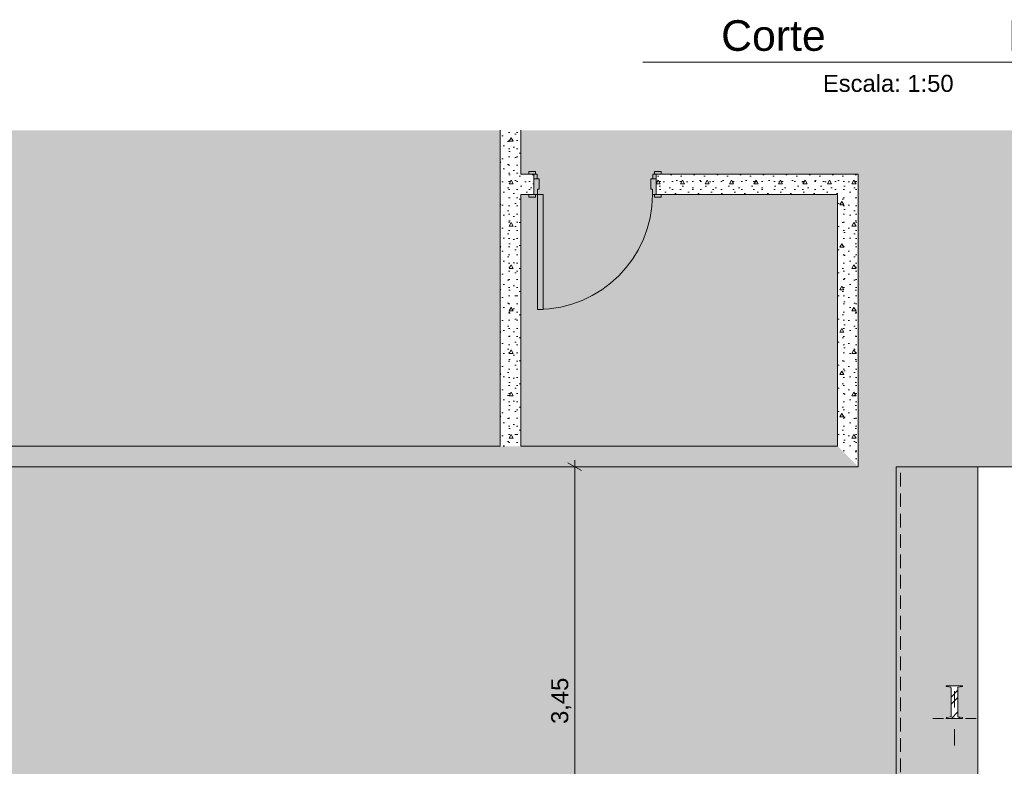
# Model space of a CAD drawing. Header units: millimetres. Extents: x 0 to 1917, y 0 to 847.
# Tile 80 of 230: x 459 to 604, y 520 to 630. Entities that reach past the tile are written whole.
import ezdxf
from ezdxf.enums import TextEntityAlignment as Align

# ---------------------------------------------------------------- set-up
doc = ezdxf.new("R2010")
doc.units = ezdxf.units.MM
doc.header["$MEASUREMENT"] = 0
doc.set_wipeout_variables(frame=1)
doc.linetypes.add('Linha Tracejada 2_1', pattern=[3, 2, -1])
doc.linetypes.add('Wipeout_Contour', pattern=[1000, 0, -1000])
for name, color, linetype in [('Cobertura.ARQ', 7, 'Continuous'), ('Cota.2D', 7, 'Continuous'), ('Laje.ARQ', 7, 'Continuous'), ('levanta_71_ESCOLA', 7, 'Continuous'), ('levanta_d1_ESCOLA', 7, 'Continuous'), ('Parede.ARQ', 7, 'Continuous'), ('Pilar.ARQ', 7, 'Continuous')]:
    doc.layers.add(name, color=color, linetype=linetype)
doc.styles.add('GENERATED_STYLE_1', font='arial.ttf')
pattern_1 = [(0, (-3320.6625, -5.427), (0, 6.235383), [0.6, -3]), (0, (-3318.8625, -2.3095), (0, 6.235383), [0.6, -3]), (60, (-3320.6625, -5.427), (-5.4, 3.117692), [0.6, -3]), (60, (-3317.0625, -5.427), (-5.4, 3.117692), [0.6, -3]), (120, (-3320.0625, -5.427), (5.4, 3.117692), [0.6, -3]), (120, (-3316.4625, -5.427), (5.4, 3.117692), [0.6, -3]), (0, (-3320.6625, -4.8271), (0, 1.20000005), [0, -1.20000005, 0, -1.80000007]), (45, (-3320.0625, -4.8271), (-0.84852817, 0.84852817), [0, -0.90000004, 0, -1.50000006])]

# ---------------------------------------------------------------- blocks, each defined once
blk = doc.blocks.new('Título Integrado de Desenho[7]', base_point=(65.19, 640.71))
at = {"color": 7, "linetype": 'Continuous', "lineweight": 0}
blk.add_line((551.01, 623.51), (609.9, 623.51), dxfattribs=at)
at = {"color": 7, "lineweight": 0, "style": 'GENERATED_STYLE_1'}
blk.add_attdef('AC_DrawingName', text='', height=4.5, dxfattribs=at).set_placement((570.2, 629.68), align=Align.TOP_CENTER)
blk.add_attdef('DUMMY_179', text='', height=4.5, dxfattribs=at).set_placement((604.73, 629.65), align=Align.TOP_LEFT)
blk.add_attdef('AC_DrawingScale', text='', height=2.5, dxfattribs=at).set_placement((596.69, 621.65), align=Align.TOP_RIGHT)

msp = doc.modelspace()

# ---------------------------------------------------------------- hatches: boundary and pattern name
at = {"layer": 'Laje.ARQ', "linetype": 'Continuous', "lineweight": 0}
h = msp.add_hatch(dxfattribs=at)
h.set_pattern_fill('CONTÍNUA___PONTO_TRACEJA_C2', color=123, style=0, pattern_type=2)
h.set_pattern_definition([(45, (-3320.6625, -5.4271), (-1.8384776, 1.8384776), []), (45, (-3321.5817, -4.508), (-1.8384776, 1.8384776), [1.9499999, -0.65, 0, -0.65])])
h.paths.add_polyline_path([(151.25, 369.04), (497.25, 369.04), (588.25, 369.04), (588.25, 564.04), (888.84, 564.04), (888.84, 613.5), (151.25, 613.5)])
at = {"layer": 'levanta_71_ESCOLA', "linetype": 'Continuous', "lineweight": 0}
h = msp.add_hatch(color=11, dxfattribs=at)
h.paths.add_polyline_path([(248.25, 366.04), (600.25, 366.04), (600.25, 564.04), (899.86, 564.04), (899.86, 613.5), (248.25, 613.5)])
h.paths.add_polyline_path([(368.95, 475.66), (368.95, 527.18), (523.2, 527.18), (523.2, 475.66)], flags=0)

# ---------------------------------------------------------------- linework, layer by layer
at = {"layer": 'Cobertura.ARQ', "color": 233, "linetype": 'Linha Tracejada 2_1', "lineweight": 0, "flags": 128}
for points in [[(588.88, 564.04), (616.82, 564.04)], [(588.88, 495.12), (588.88, 564.04)]]:
    msp.add_lwpolyline(points, dxfattribs=at)
at = {"layer": 'Laje.ARQ', "color": 111, "linetype": 'Continuous', "lineweight": 0, "flags": 128}
for points in [[(44.31, 465.63), (73.93, 324.04), (244.35, 324.04), (640.76, 324.04), (640.76, 564.04), (588.25, 564.04), (588.25, 369.04), (151.25, 369.04), (151.25, 613.5)], [(151.25, 613.5), (151.25, 369.04), (497.25, 369.04), (588.25, 369.04), (588.25, 564.04), (888.84, 564.04), (888.84, 613.5)]]:
    msp.add_lwpolyline(points, dxfattribs=at)
at = {"layer": 'levanta_71_ESCOLA', "color": 11, "linetype": 'Continuous', "lineweight": 0}
for q in [(899.86, 564.04), (600.25, 366.04)]:
    msp.add_line((600.25, 564.04), q, dxfattribs=at)
at = {"layer": 'Parede.ARQ', "color": 30, "linetype": 'Continuous', "lineweight": 0}
for p, q in [((535.76, 604.84), (535.76, 606.34)), ((552.16, 606.34), (552.16, 604.84)), ((536.32, 604.04), (536.32, 587.16)), ((536.32, 587.16), (535.52, 587.16))]:
    msp.add_line(p, q, dxfattribs=at)
at = {"layer": 'Pilar.ARQ', "color": 12, "linetype": 'Continuous', "lineweight": 0}
msp.add_line((596.82, 525.44), (596.82, 523.04), dxfattribs=at)

# ---------------------------------------------------------------- block references
at = {"color": 7, "linetype": 'Continuous', "lineweight": 0}
msp.add_blockref('Título Integrado de Desenho[7]', (65.19, 640.71), dxfattribs=at).add_auto_attribs({'AC_DrawingName': 'Corte', 'AC_DrawingScale': 'Escala: 1:50', 'DUMMY_179': 'B'})

# ---------------------------------------------------------------- texts
at = {"layer": 'Cota.2D', "color": 7, "linetype": 'Continuous', "lineweight": 0, "insert": (540.49, 526.22), "char_height": 2.5, "width": 6.6514, "attachment_point": 7, "rotation": 90, "style": 'GENERATED_STYLE_1'}
msp.add_mtext('\\A1;3,45', dxfattribs=at)

# ---------------------------------------------------------------- next in the draw order: wipeouts: each hides what was drawn before it
at = {"color": 254, "linetype": 'Wipeout_Contour', "lineweight": 0, "ltscale": 2922.238049}
msp.add_wipeout([(321.01, 564.04), (582.64, 564.04), (579.64, 567.04), (321.01, 567.04)], dxfattribs=at).dxf.layer = 'Parede.ARQ'
at = {"color": 254, "linetype": 'Wipeout_Contour', "lineweight": 0, "ltscale": 25529.962841}
msp.add_wipeout([(595.62, 531.84), (595.62, 531.79), (595.64, 531.74), (595.69, 531.71), (596.25, 531.63), (596.3, 531.61), (596.32, 531.55), (596.32, 527.33), (596.3, 527.28), (596.25, 527.25), (595.69, 527.17), (595.64, 527.14), (595.62, 527.09), (595.62, 527.04), (596.32, 527.04), (597.31, 527.04), (598.02, 527.04), (598.02, 527.09), (598, 527.14), (597.95, 527.17), (597.38, 527.25), (597.33, 527.28), (597.31, 527.33), (597.31, 531.55), (597.33, 531.61), (597.38, 531.63), (597.95, 531.71), (598, 531.74), (598.02, 531.79), (598.02, 531.84), (597.31, 531.84), (596.32, 531.84)], dxfattribs=at).dxf.layer = 'Pilar.ARQ'

# ---------------------------------------------------------------- next in the draw order: hatches: boundary and pattern name
at = {"layer": 'Parede.ARQ', "linetype": 'Continuous', "lineweight": 0}
h = msp.add_hatch(dxfattribs=at)
h.set_pattern_fill('CONCRETO_ESTRUTURAL_0001', color=83, style=0, pattern_type=2)
h.set_pattern_definition(pattern_1)
h.paths.add_polyline_path([(321.01, 564.04), (582.64, 564.04), (579.64, 567.04), (321.01, 567.04)])
at = {"layer": 'Pilar.ARQ', "linetype": 'Continuous', "lineweight": 0}
h = msp.add_hatch(dxfattribs=at)
h.set_pattern_fill('AÇO_0001', color=151, style=0, pattern_type=2)
h.set_pattern_definition([(45, (-3320.6625, -5.4271), (-1.5909903, 1.5909903), []), (45, (-3321.1928, -4.8968), (-1.5909903, 1.5909903), [])])
h.paths.add_polyline_path([(595.62, 531.84), (595.62, 531.79), (595.64, 531.74), (595.69, 531.71), (596.25, 531.63), (596.3, 531.61), (596.32, 531.55), (596.32, 527.33), (596.3, 527.28), (596.25, 527.25), (595.69, 527.17), (595.64, 527.14), (595.62, 527.09), (595.62, 527.04), (596.32, 527.04), (597.31, 527.04), (598.02, 527.04), (598.02, 527.09), (598, 527.14), (597.95, 527.17), (597.38, 527.25), (597.33, 527.28), (597.31, 527.33), (597.31, 531.55), (597.33, 531.61), (597.38, 531.63), (597.95, 531.71), (598, 531.74), (598.02, 531.79), (598.02, 531.84), (597.31, 531.84), (596.32, 531.84)])

# ---------------------------------------------------------------- next in the draw order: linework, layer by layer
at = {"layer": 'Cota.2D', "color": 7, "linetype": 'Continuous', "lineweight": 0}
for p, q in [((541.99, 563.46), (539.99, 564.62)), ((540.99, 564.04), (540.99, 565.02)), ((542.49, 564.04), (539.49, 564.04)), ((540.99, 495.04), (540.99, 564.04))]:
    msp.add_line(p, q, dxfattribs=at)
at = {"layer": 'Parede.ARQ', "color": 7, "linetype": 'Continuous', "lineweight": 0, "flags": 128}
for points in [[(530.04, 567.04), (321.01, 567.04)], [(579.64, 567.04), (533.04, 567.04)], [(321.01, 564.04), (582.64, 564.04)]]:
    msp.add_lwpolyline(points, dxfattribs=at)
at = {"layer": 'Pilar.ARQ', "color": 12, "linetype": 'Continuous', "lineweight": 0}
for p, q in [((596.82, 528.64), (596.82, 531.04)), ((595.22, 527.04), (593.62, 527.04)), ((598.42, 527.04), (600.02, 527.04))]:
    msp.add_line(p, q, dxfattribs=at)
at = {"layer": 'Pilar.ARQ', "color": 7, "linetype": 'Continuous', "lineweight": 0, "flags": 128}
msp.add_lwpolyline([(595.62, 531.84), (595.62, 531.79), (595.64, 531.74), (595.69, 531.71), (596.25, 531.63), (596.3, 531.61), (596.32, 531.55), (596.32, 527.33), (596.3, 527.28), (596.25, 527.25), (595.69, 527.17), (595.64, 527.14), (595.62, 527.09), (595.62, 527.04), (596.32, 527.04), (597.31, 527.04), (598.02, 527.04), (598.02, 527.09), (598, 527.14), (597.95, 527.17), (597.38, 527.25), (597.33, 527.28), (597.31, 527.33), (597.31, 531.55), (597.33, 531.61), (597.38, 531.63), (597.95, 531.71), (598, 531.74), (598.02, 531.79), (598.02, 531.84), (597.31, 531.84), (596.32, 531.84)], close=True, dxfattribs=at)
at = {"layer": 'Pilar.ARQ', "color": 12, "linetype": 'Continuous', "lineweight": 0}
msp.add_point((596.82, 527.04), dxfattribs=at)

# ---------------------------------------------------------------- next in the draw order: wipeouts: each hides what was drawn before it
at = {"color": 254, "linetype": 'Wipeout_Contour', "lineweight": 0, "ltscale": 3177.891256}
msp.add_wipeout([(530.04, 567.04), (533.04, 567.04), (533.04, 613.5), (530.04, 613.5)], dxfattribs=at).dxf.layer = 'Parede.ARQ'
at = {"color": 254, "linetype": 'Wipeout_Contour', "lineweight": 0, "ltscale": 3300.365571}
msp.add_wipeout([(582.64, 564.04), (582.64, 607.04), (579.64, 604.04), (579.64, 567.04)], dxfattribs=at).dxf.layer = 'Parede.ARQ'

# ---------------------------------------------------------------- next in the draw order: hatches: boundary and pattern name
at = {"layer": 'Parede.ARQ', "linetype": 'Continuous', "lineweight": 0}
h = msp.add_hatch(dxfattribs=at)
h.set_pattern_fill('CONCRETO_ESTRUTURAL_0001', color=83, style=0, pattern_type=2)
h.set_pattern_definition(pattern_1)
h.paths.add_polyline_path([(530.04, 567.04), (533.04, 567.04), (533.04, 613.5), (530.04, 613.5)])
h = msp.add_hatch(dxfattribs=at)
h.set_pattern_fill('CONCRETO_ESTRUTURAL_0001', color=83, style=0, pattern_type=2)
h.set_pattern_definition(pattern_1)
h.paths.add_polyline_path([(582.64, 564.04), (582.64, 607.04), (579.64, 604.04), (579.64, 567.04)])

# ---------------------------------------------------------------- next in the draw order: linework, layer by layer
at = {"layer": 'Parede.ARQ', "color": 7, "linetype": 'Continuous', "lineweight": 0, "flags": 128}
for points in [[(530.04, 613.5), (530.04, 567.04)], [(533.04, 607.04), (533.04, 613.5)], [(582.64, 564.04), (582.64, 607.04)], [(533.04, 567.04), (533.04, 604.04)], [(579.64, 604.04), (579.64, 567.04)]]:
    msp.add_lwpolyline(points, dxfattribs=at)

# ---------------------------------------------------------------- next in the draw order: wipeouts: each hides what was drawn before it
at = {"color": 254, "linetype": 'Wipeout_Contour', "lineweight": 0, "ltscale": 3229.456994}
msp.add_wipeout([(533.04, 604.04), (534.96, 604.04), (534.96, 607.04), (533.04, 607.04)], dxfattribs=at).dxf.layer = 'Parede.ARQ'
at = {"color": 254, "linetype": 'Wipeout_Contour', "lineweight": 0, "ltscale": 3318.683474}
msp.add_wipeout([(552.96, 604.04), (579.64, 604.04), (582.64, 607.04), (552.96, 607.04)], dxfattribs=at).dxf.layer = 'Parede.ARQ'

# ---------------------------------------------------------------- next in the draw order: hatches: boundary and pattern name
at = {"layer": 'Parede.ARQ', "linetype": 'Continuous', "lineweight": 0}
h = msp.add_hatch(dxfattribs=at)
h.set_pattern_fill('CONCRETO_ESTRUTURAL_0001', color=83, style=0, pattern_type=2)
h.set_pattern_definition(pattern_1)
h.paths.add_polyline_path([(533.04, 604.04), (534.96, 604.04), (534.96, 607.04), (533.04, 607.04)])
h = msp.add_hatch(dxfattribs=at)
h.set_pattern_fill('CONCRETO_ESTRUTURAL_0001', color=83, style=0, pattern_type=2)
h.set_pattern_definition(pattern_1)
h.paths.add_polyline_path([(552.96, 604.04), (579.64, 604.04), (582.64, 607.04), (552.96, 607.04)])

# ---------------------------------------------------------------- next in the draw order: linework, layer by layer
at = {"layer": 'levanta_d1_ESCOLA', "color": 7, "linetype": 'Continuous', "lineweight": 0}
for p, q in [((534.96, 607.04), (534.22, 607.04)), ((534.96, 606.34), (534.96, 607.04)), ((552.96, 607.04), (553.7, 607.04)), ((552.96, 606.34), (552.96, 607.04)), ((534.96, 604.04), (534.96, 606.34)), ((552.96, 604.04), (552.96, 606.34)), ((534.96, 604.04), (534.22, 604.04)), ((552.96, 604.04), (553.7, 604.04))]:
    msp.add_line(p, q, dxfattribs=at)
at = {"layer": 'Parede.ARQ', "color": 30, "linetype": 'Continuous', "lineweight": 0}
for p, q in [((534.22, 607.04), (534.22, 607.42)), ((534.22, 607.42), (535.22, 607.42)), ((535.22, 607.04), (534.22, 607.04)), ((534.96, 606.34), (534.96, 607.04)), ((534.96, 607.04), (535.46, 607.04)), ((535.22, 607.42), (535.22, 607.04)), ((535.46, 607.04), (535.46, 606.34)), ((552.46, 606.34), (552.46, 607.04)), ((552.46, 607.04), (552.96, 607.04)), ((552.7, 607.42), (553.7, 607.42)), ((552.7, 607.04), (552.7, 607.42)), ((553.7, 607.04), (552.7, 607.04)), ((552.96, 607.04), (552.96, 606.34)), ((553.7, 607.42), (553.7, 607.04)), ((535.46, 606.34), (534.96, 606.34)), ((534.96, 606.34), (534.96, 604.04)), ((535.76, 606.34), (534.96, 606.34)), ((552.96, 606.34), (552.16, 606.34)), ((552.96, 606.34), (552.46, 606.34)), ((552.96, 604.04), (552.96, 606.34)), ((534.22, 603.66), (534.22, 604.04)), ((534.22, 604.04), (535.22, 604.04)), ((534.96, 604.04), (535.52, 604.04)), ((535.22, 604.04), (535.22, 603.66)), ((535.52, 604.04), (535.52, 604.84)), ((535.52, 604.84), (535.76, 604.84)), ((535.52, 587.16), (535.52, 604.04)), ((535.52, 604.04), (536.32, 604.04)), ((552.16, 604.84), (552.4, 604.84)), ((552.4, 604.84), (552.4, 604.04)), ((552.4, 604.04), (552.96, 604.04)), ((552.7, 604.04), (553.7, 604.04)), ((552.7, 603.66), (552.7, 604.04)), ((553.7, 604.04), (553.7, 603.66)), ((535.22, 603.66), (534.22, 603.66)), ((553.7, 603.66), (552.7, 603.66))]:
    msp.add_line(p, q, dxfattribs=at)
at = {"layer": 'Parede.ARQ', "color": 7, "linetype": 'Continuous', "lineweight": 0}
for p, q in [((534.96, 607.04), (534.22, 607.04)), ((534.96, 607.04), (534.22, 607.04)), ((534.96, 606.34), (534.96, 607.04)), ((534.96, 606.34), (534.96, 607.04)), ((552.96, 606.34), (552.96, 607.04)), ((552.96, 606.34), (552.96, 607.04)), ((552.96, 607.04), (553.7, 607.04)), ((552.96, 607.04), (553.7, 607.04)), ((534.96, 604.04), (534.96, 606.34)), ((534.96, 604.04), (534.96, 606.34)), ((552.96, 604.04), (552.96, 606.34)), ((552.96, 604.04), (552.96, 606.34)), ((534.96, 604.04), (534.22, 604.04)), ((534.96, 604.04), (534.22, 604.04)), ((552.96, 604.04), (553.7, 604.04)), ((552.96, 604.04), (553.7, 604.04))]:
    msp.add_line(p, q, dxfattribs=at)
at = {"layer": 'Parede.ARQ', "color": 7, "linetype": 'Continuous', "lineweight": 0, "flags": 128}
for points in [[(534.96, 607.04), (533.04, 607.04)], [(582.64, 607.04), (552.96, 607.04)], [(533.04, 604.04), (534.96, 604.04)], [(552.96, 604.04), (579.64, 604.04)]]:
    msp.add_lwpolyline(points, dxfattribs=at)
at = {"layer": 'Parede.ARQ', "color": 30, "linetype": 'Continuous', "lineweight": 0}
msp.add_arc((535.52, 604.04), 16.88, 270, 0, dxfattribs=at)

doc.saveas('drawing.dxf')
